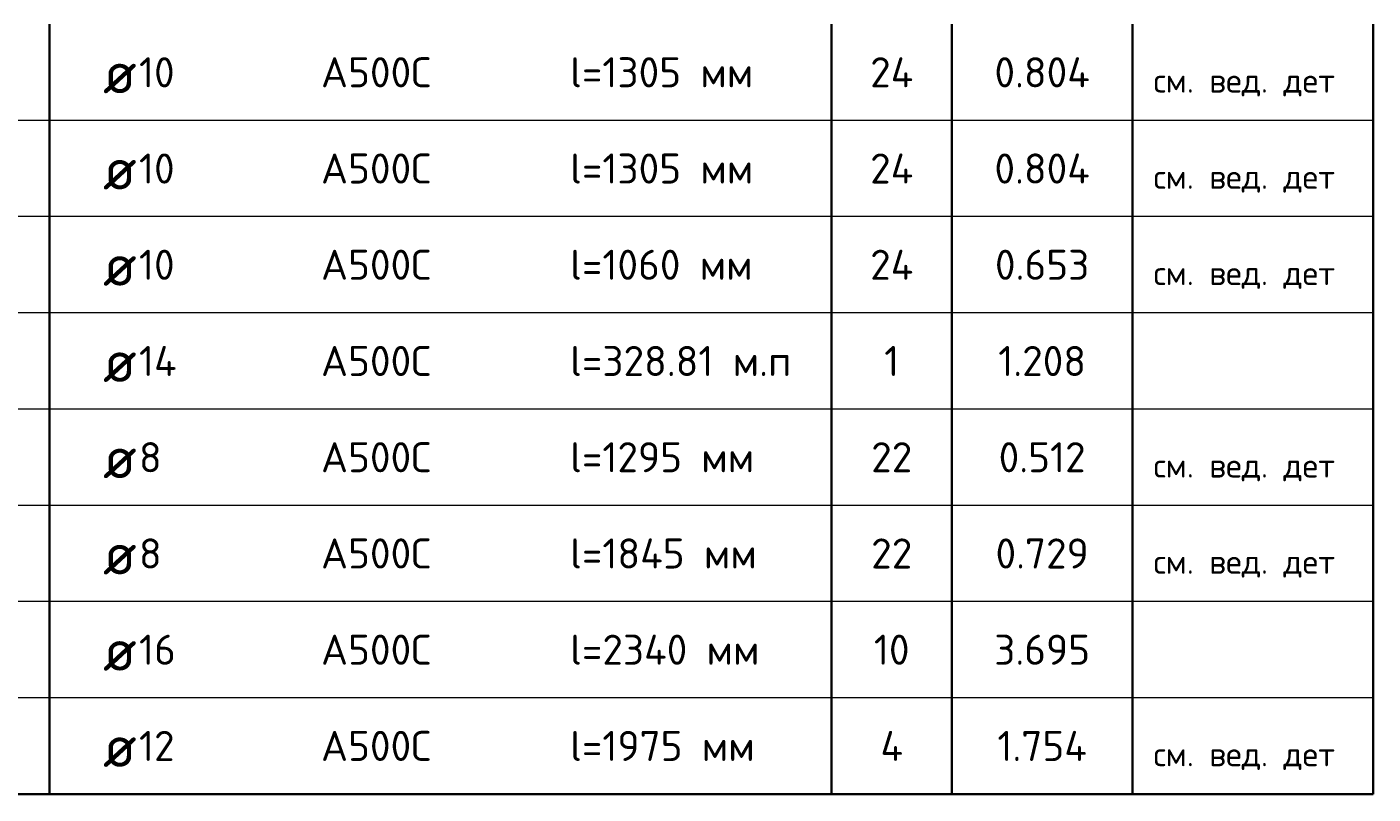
# Model space of a CAD drawing. Header units: millimetres. Extents: x 72323 to 81758, y 7947 to 13938.
# Tile 2 of 7: x 73785 to 76023, y 9145 to 10421. Entities that reach past the tile are written whole.
import ezdxf

# ---------------------------------------------------------------- set-up
doc = ezdxf.new("R2010")
doc.units = ezdxf.units.MM
doc.layers.add('Standard', color=7, linetype='Continuous', lineweight=25)
doc.styles.add('ARIAL', font='ARIAL.TTF')
doc.styles.add('ISOCPEUR', font='ISOCPEUR')

msp = doc.modelspace()

# ---------------------------------------------------------------- linework, layer by layer
at = {"layer": 'Standard', "color": 7, "linetype": 'Continuous', "lineweight": 35, "transparency": 33554687}
for p, q in [((73822.6, 10425.4), (73822.6, 10265.4)), ((75122.6, 10425.4), (75122.6, 10265.4)), ((75322.6, 10425.4), (75322.6, 10265.4)), ((75622.6, 10425.4), (75622.6, 10265.4)), ((76022.6, 10425.4), (76022.6, 10265.4)), ((73822.6, 10265.4), (73822.6, 10105.4)), ((75122.6, 10265.4), (75122.6, 10105.4)), ((75322.6, 10265.4), (75322.6, 10105.4)), ((75622.6, 10265.4), (75622.6, 10105.4)), ((76022.6, 10265.4), (76022.6, 10105.4)), ((73822.6, 10105.4), (73822.6, 9945.4)), ((75122.6, 10105.4), (75122.6, 9945.4)), ((75322.6, 10105.4), (75322.6, 9945.4)), ((75622.6, 10105.4), (75622.6, 9945.4)), ((76022.6, 10105.4), (76022.6, 9945.4)), ((73822.6, 9945.4), (73822.6, 9785.4)), ((75122.6, 9945.4), (75122.6, 9785.4)), ((75322.6, 9945.4), (75322.6, 9785.4)), ((75622.6, 9945.4), (75622.6, 9785.4)), ((76022.6, 9945.4), (76022.6, 9785.4)), ((73822.6, 9785.4), (73822.6, 9625.4)), ((75122.6, 9785.4), (75122.6, 9625.4)), ((75322.6, 9785.4), (75322.6, 9625.4)), ((75622.6, 9785.4), (75622.6, 9625.4)), ((76022.6, 9785.4), (76022.6, 9625.4)), ((73822.6, 9625.4), (73822.6, 9465.4)), ((75122.6, 9625.4), (75122.6, 9465.4)), ((75322.6, 9625.4), (75322.6, 9465.4)), ((75622.6, 9625.4), (75622.6, 9465.4)), ((76022.6, 9625.4), (76022.6, 9465.4)), ((73822.6, 9465.4), (73822.6, 9305.4)), ((75122.6, 9465.4), (75122.6, 9305.4)), ((75322.6, 9465.4), (75322.6, 9305.4)), ((75622.6, 9465.4), (75622.6, 9305.4)), ((76022.6, 9465.4), (76022.6, 9305.4)), ((73822.6, 9305.4), (73822.6, 9145.4)), ((75122.6, 9305.4), (75122.6, 9145.4)), ((75322.6, 9305.4), (75322.6, 9145.4)), ((75622.6, 9305.4), (75622.6, 9145.4)), ((76022.6, 9305.4), (76022.6, 9145.4)), ((72322.6, 9145.4), (76022.6, 9145.4))]:
    msp.add_line(p, q, dxfattribs=at)
at = {"layer": 'Standard', "color": 7, "linetype": 'Continuous', "lineweight": 13, "transparency": 33554687}
for p, q in [((76022.6, 10265.4), (72322.6, 10265.4)), ((76022.6, 10105.4), (72322.6, 10105.4)), ((76022.6, 9945.4), (72322.6, 9945.4)), ((76022.6, 9785.4), (72322.6, 9785.4)), ((76022.6, 9625.4), (72322.6, 9625.4)), ((76022.6, 9465.4), (72322.6, 9465.4)), ((76022.6, 9305.4), (72322.6, 9305.4)), ((76022.6, 9145.4), (72322.6, 9145.4))]:
    msp.add_line(p, q, dxfattribs=at)

# ---------------------------------------------------------------- texts
at = {"layer": 'Standard', "color": 7, "linetype": 'Continuous', "lineweight": 35, "transparency": 33554687, "style": 'ISOCPEUR'}
for s, insert, char_height, width, attachment_point in [('\\A1;{\\fISOCPEUR|i0|b0;\\H50.000000;\\W1.000000;\\C7;l=1305 мм}\\P', (74688.1, 10345.4), 10, 318.413, 4), ('\\A1;{\\fISOCPEUR|i0|b0;\\H70.000000;\\W1.000000;\\C7;ø}\\P', (73911.7, 10345.4), 14, 91.636, 4), ('\\A1;{\\fISOCPEUR|i0|b0;\\H50.000000;\\W1.000000;\\C7;10}\\P', (73971.5, 10345.4), 10, 78.75, 4), ('\\A1;{\\fISOCPEUR|i0|b0;\\H50.000000;\\W1.000000;\\C7;А500С}\\P', (74274, 10345.4), 10, 208.718, 4), ('\\A1;{\\fISOCPEUR|i0|b0;\\H50.000000;\\W1.000000;\\C7;24}\\P', (75222.6, 10345.4), 10, 97.059, 5), ('\\A1;{\\fISOCPEUR|i0|b0;\\H50.000000;\\W1.000000;\\C7;0.804}\\P', (75472.6, 10345.4), 10, 183.529, 5), ('\\A1;{\\fISOCPEUR|i0|b0;\\H50.000000;\\W1.000000;\\C7;l=1305 мм}\\P', (74688.1, 10185.4), 10, 318.413, 4), ('\\A1;{\\fISOCPEUR|i0|b0;\\H70.000000;\\W1.000000;\\C7;ø}\\P', (73911.7, 10185.4), 14, 91.636, 4), ('\\A1;{\\fISOCPEUR|i0|b0;\\H50.000000;\\W1.000000;\\C7;10}\\P', (73971.5, 10185.4), 10, 78.75, 4), ('\\A1;{\\fISOCPEUR|i0|b0;\\H50.000000;\\W1.000000;\\C7;А500С}\\P', (74274, 10185.4), 10, 208.718, 4), ('\\A1;{\\fISOCPEUR|i0|b0;\\H50.000000;\\W1.000000;\\C7;24}\\P', (75222.6, 10185.4), 10, 97.059, 5), ('\\A1;{\\fISOCPEUR|i0|b0;\\H50.000000;\\W1.000000;\\C7;0.804}\\P', (75472.6, 10185.4), 10, 183.529, 5), ('\\A1;{\\fISOCPEUR|i0|b0;\\H50.000000;\\W1.000000;\\C7;l=1060 мм}\\P', (74688.1, 10025.4), 10, 318.413, 4), ('\\A1;{\\fISOCPEUR|i0|b0;\\H50.000000;\\W1.000000;\\C7;10}\\P', (73971.5, 10025.4), 10, 78.75, 4), ('\\A1;{\\fISOCPEUR|i0|b0;\\H50.000000;\\W1.000000;\\C7;А500С}\\P', (74274, 10025.4), 10, 208.718, 4), ('\\A1;{\\fISOCPEUR|i0|b0;\\H50.000000;\\W1.000000;\\C7;24}\\P', (75222.6, 10025.4), 10, 97.059, 5), ('\\A1;{\\fISOCPEUR|i0|b0;\\H50.000000;\\W1.000000;\\C7;0.653}\\P', (75472.6, 10025.4), 10, 178.485, 5), ('\\A1;{\\fISOCPEUR|i0|b0;\\H70.000000;\\W1.000000;\\C7;ø}\\P', (73911.7, 10025.4), 14, 91.636, 4), ('\\A1;{\\fISOCPEUR|i0|b0;\\H50.000000;\\W1.000000;\\C7;l=328.81 м.п}\\P', (74688.1, 9865.4), 10, 378.667, 4), ('\\A1;{\\fISOCPEUR|i0|b0;\\H50.000000;\\W1.000000;\\C7;14}\\P', (73971.5, 9865.4), 10, 84.118, 4), ('\\A1;{\\fISOCPEUR|i0|b0;\\H50.000000;\\W1.000000;\\C7;А500С}\\P', (74274, 9865.4), 10, 208.718, 4), ('\\A1;{\\fISOCPEUR|i0|b0;\\H50.000000;\\W1.000000;\\C7;1}\\P', (75222.6, 9865.4), 10, 38.889, 5), ('\\A1;{\\fISOCPEUR|i0|b0;\\H50.000000;\\W1.000000;\\C7;1.208}\\P', (75472.6, 9865.4), 10, 166.97, 5), ('\\A1;{\\fISOCPEUR|i0|b0;\\H70.000000;\\W1.000000;\\C7;ø}\\P', (73911.7, 9865.4), 14, 91.636, 4), ('\\A1;{\\fISOCPEUR|i0|b0;\\H50.000000;\\W1.000000;\\C7;l=1295 мм}\\P', (74688.1, 9705.4), 10, 318.413, 4), ('\\A1;{\\fISOCPEUR|i0|b0;\\H70.000000;\\W1.000000;\\C7;ø}\\P', (73911.7, 9705.4), 14, 91.636, 4), ('\\A1;{\\fISOCPEUR|i0|b0;\\H50.000000;\\W1.000000;\\C7;8}\\P', (73971.5, 9705.4), 10, 54.444, 4), ('\\A1;{\\fISOCPEUR|i0|b0;\\H50.000000;\\W1.000000;\\C7;А500С}\\P', (74274, 9705.4), 10, 208.718, 4), ('\\A1;{\\fISOCPEUR|i0|b0;\\H50.000000;\\W1.000000;\\C7;22}\\P', (75222.6, 9705.4), 10, 91.875, 5), ('\\A1;{\\fISOCPEUR|i0|b0;\\H50.000000;\\W1.000000;\\C7;0.512}\\P', (75472.6, 9705.4), 10, 166.97, 5), ('\\A1;{\\fISOCPEUR|i0|b0;\\H70.000000;\\W1.000000;\\C7;ø}\\P', (73911.7, 9545.4), 14, 91.636, 4), ('\\A1;{\\fISOCPEUR|i0|b0;\\H50.000000;\\W1.000000;\\C7;8}\\P', (73971.5, 9545.4), 10, 54.444, 4), ('\\A1;{\\fISOCPEUR|i0|b0;\\H50.000000;\\W1.000000;\\C7;А500С}\\P', (74274, 9545.4), 10, 208.718, 4), ('\\A1;{\\fISOCPEUR|i0|b0;\\H50.000000;\\W1.000000;\\C7;l=1845 мм}\\P', (74688.1, 9545.4), 10, 323.438, 4), ('\\A1;{\\fISOCPEUR|i0|b0;\\H50.000000;\\W1.000000;\\C7;22}\\P', (75222.6, 9545.4), 10, 91.875, 5), ('\\A1;{\\fISOCPEUR|i0|b0;\\H50.000000;\\W1.000000;\\C7;0.729}\\P', (75472.6, 9545.4), 10, 178.485, 5), ('\\A1;{\\fISOCPEUR|i0|b0;\\H70.000000;\\W1.000000;\\C7;ø}\\P', (73911.7, 9385.4), 14, 91.636, 4), ('\\A1;{\\fISOCPEUR|i0|b0;\\H50.000000;\\W1.000000;\\C7;16}\\P', (73971.5, 9385.4), 10, 78.75, 4), ('\\A1;{\\fISOCPEUR|i0|b0;\\H50.000000;\\W1.000000;\\C7;А500С}\\P', (74274, 9385.4), 10, 208.718, 4), ('\\A1;{\\fISOCPEUR|i0|b0;\\H50.000000;\\W1.000000;\\C7;l=2340 мм}\\P', (74688.1, 9385.4), 10, 334.219, 4), ('\\A1;{\\fISOCPEUR|i0|b0;\\H50.000000;\\W1.000000;\\C7;10}\\P', (75222.6, 9385.4), 10, 78.75, 5), ('\\A1;{\\fISOCPEUR|i0|b0;\\H50.000000;\\W1.000000;\\C7;3.695}\\P', (75472.6, 9385.4), 10, 178.485, 5), ('\\A1;{\\fISOCPEUR|i0|b0;\\H50.000000;\\W1.000000;\\C7;l=1975 мм}\\P', (74688.1, 9225.4), 10, 318.413, 4), ('\\A1;{\\fISOCPEUR|i0|b0;\\H70.000000;\\W1.000000;\\C7;ø}\\P', (73911.7, 9225.4), 14, 91.636, 4), ('\\A1;{\\fISOCPEUR|i0|b0;\\H50.000000;\\W1.000000;\\C7;12}\\P', (73971.5, 9225.4), 10, 78.75, 4), ('\\A1;{\\fISOCPEUR|i0|b0;\\H50.000000;\\W1.000000;\\C7;А500С}\\P', (74274, 9225.4), 10, 208.718, 4), ('\\A1;{\\fISOCPEUR|i0|b0;\\H50.000000;\\W1.000000;\\C7;4}\\P', (75222.6, 9225.4), 10, 60, 5), ('\\A1;{\\fISOCPEUR|i0|b0;\\H50.000000;\\W1.000000;\\C7;1.754}\\P', (75472.6, 9225.4), 10, 172.059, 5)]:
    msp.add_mtext(s, dxfattribs=dict(at, insert=insert, char_height=char_height, width=width, attachment_point=attachment_point))
at = {"layer": 'Standard', "color": 7, "linetype": 'Continuous', "lineweight": 13, "transparency": 33554687, "char_height": 8, "attachment_point": 7}
for s, insert, width, style in [('\\A1;{\\fISOCPEUR|i0|b0;\\H40.000000;\\W1.000000;\\C7;см. вед. дет}\\P', (75657.8, 10305.3), 323.487, 'ISOCPEUR'), ('\\A1;{\\fISOCPEUR|i0|b0;\\H40.000000;\\W1.000000;\\C7;см. вед. дет}\\P', (75657.8, 10145.3), 323.487, 'ISOCPEUR'), ('\\A1;{\\fISOCPEUR|i0|b0;\\H40.000000;\\W1.000000;\\C7;см. вед. дет}\\P', (75657.8, 9985.3), 323.487, 'ISOCPEUR'), ('}\\P', (75657.8, 9825.3), 13.985, 'ARIAL'), ('\\A1;{\\fISOCPEUR|i0|b0;\\H40.000000;\\W1.000000;\\C7;см. вед. дет}\\P', (75657.8, 9665.3), 323.487, 'ISOCPEUR'), ('\\A1;{\\fISOCPEUR|i0|b0;\\H40.000000;\\W1.000000;\\C7;см. вед. дет}\\P', (75657.8, 9505.3), 323.487, 'ISOCPEUR'), ('}\\P', (75657.8, 9345.3), 13.985, 'ARIAL'), ('\\A1;{\\fISOCPEUR|i0|b0;\\H40.000000;\\W1.000000;\\C7;см. вед. дет}\\P', (75657.8, 9185.3), 323.487, 'ISOCPEUR')]:
    msp.add_mtext(s, dxfattribs=dict(at, insert=insert, width=width, style=style))

doc.saveas('drawing.dxf')
